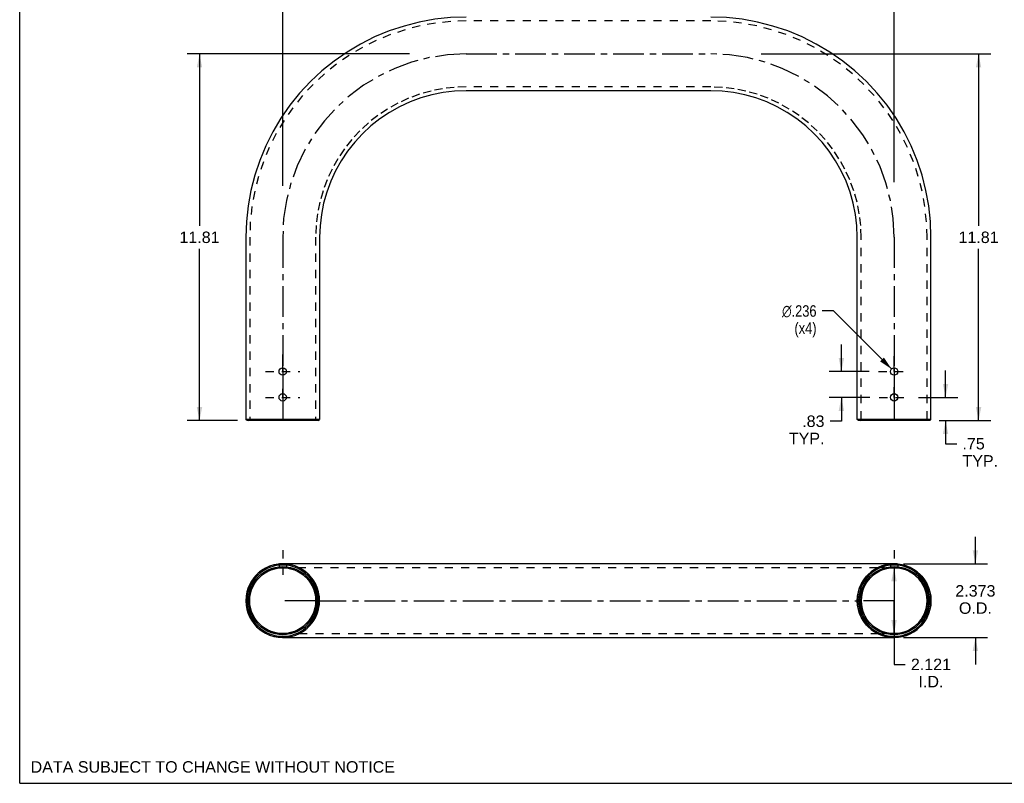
# Model space of a CAD drawing. Header units: inches. Extents: x 0 to 47.8, y 0 to 37.
# Tile 1 of 3: x 0 to 31.7, y 0 to 24.6. Entities that reach past the tile are written whole.
import ezdxf

# ---------------------------------------------------------------- set-up
doc = ezdxf.new("R2010")
doc.units = ezdxf.units.IN
doc.header["$LTSCALE"] = 2.630435
doc.header["$MEASUREMENT"] = 0
for name, pattern in [('CENTER', [0.6, 0.375, -0.075, 0.075, -0.075]), ('DASHED', [0.2, 0.1, -0.1]), ('HIDDEN', [0.2, 0.1, -0.1])]:
    doc.linetypes.add(name, pattern=pattern)
doc.layers.get('0').update_dxf_attribs({"linetype": 'CONTINUOUS'})
for name, color, linetype in [('02___PRT_ALL_AXES', 7, 'CONTINUOUS'), ('03___PRT_ALL_CURVES', 7, 'CONTINUOUS'), ('DEFAULT_2', 8, 'HIDDEN')]:
    doc.layers.add(name, color=color, linetype=linetype)
doc.styles.get("Standard").update_dxf_attribs({"font": 'arial.ttf'})
doc.styles.add('TEXTSTYLE_1', font='gdt', dxfattribs={"width": 0.8})
doc.dimstyles.new('DIMSTYLE_1', dxfattribs={"dimtxt": 0.369565, "dimasz": 0.434783, "dimexe": 0.09, "dimexo": 0.07, "dimgap": 0.0425, "dimtad": 0, "dimtih": 1, "dimtoh": 1, "dimzin": 4, "dimdsep": 46, "dimtxsty": 'Standard', "dimblk": '_FILLED', "dimblk1": '_FILLED', "dimblk2": '_FILLED', "dimcen": 0.09, "dimazin": 1, "dimtfac": 1, "dimtofl": 0, "dimtmove": 0, "dimatfit": 3, "dimldrblk": '_FILLED', "dimfxl": 0, "dimtolj": 1, "dimtzin": 4, "dimarcsym": 0})
doc.dimstyles.new('DIMSTYLE_2', dxfattribs={"dimtxt": 0.369565, "dimasz": 0.434783, "dimexe": 0.09, "dimexo": 0.07, "dimgap": 0.09, "dimtad": 0, "dimtih": 1, "dimtoh": 1, "dimdec": 3, "dimzin": 4, "dimdsep": 46, "dimtxsty": 'Standard', "dimblk": '_FILLED', "dimblk1": '_FILLED', "dimblk2": '_FILLED', "dimcen": 0.09, "dimadec": 3, "dimazin": 1, "dimtfac": 1, "dimtofl": 0, "dimtmove": 0, "dimatfit": 1, "dimldrblk": '_FILLED', "dimfxl": 0, "dimtolj": 1, "dimtzin": 4, "dimarcsym": 0})
doc.dimstyles.new('DIMSTYLE_3', dxfattribs={"dimtxt": 0.369565, "dimasz": 0.434783, "dimexe": 0.09, "dimexo": 0.07, "dimgap": 0.0425, "dimtad": 0, "dimtih": 1, "dimtoh": 1, "dimdec": 3, "dimzin": 4, "dimdsep": 46, "dimtxsty": 'Standard', "dimblk": '_FILLED', "dimblk1": '_FILLED', "dimblk2": '_FILLED', "dimcen": 0.09, "dimadec": 3, "dimazin": 1, "dimtfac": 1, "dimtofl": 0, "dimtmove": 0, "dimatfit": 3, "dimldrblk": '_FILLED', "dimfxl": 0, "dimtolj": 1, "dimtzin": 4, "dimarcsym": 0})

# ---------------------------------------------------------------- blocks, each defined once
blk = doc.blocks.new('_FILLED')
at = {"color": 0, "linetype": 'ByBlock'}
blk.add_solid([(0, 0), (-1, 0.2), (-1, -0.2)], dxfattribs=at)
blk = doc.blocks.new('*D1')
at = {"color": 2, "linetype": 'Continuous'}
for p, q in [((23.873, 23.492), (31.262, 23.492)), ((30.871, 23.492), (30.871, 17.956)), ((30.871, 11.681), (30.871, 17.217)), ((29.604, 11.681), (31.262, 11.681))]:
    blk.add_line(p, q, dxfattribs=at)
at = {"color": 2, "linetype": 'Continuous', "xscale": 0.4347826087, "yscale": 0.4347826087, "zscale": 0.4347826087}
for p, rotation in [((30.871, 23.492), 90), ((30.871, 11.681), 270)]:
    blk.add_blockref('_FILLED', p, dxfattribs=dict(at, rotation=rotation))
at = {"color": 2, "linetype": 'Continuous', "insert": (30.871, 17.771), "char_height": 0.3696, "width": 1.29142, "attachment_point": 2, "line_spacing_factor": 0.9}
blk.add_mtext('11.81', dxfattribs=at)
blk = doc.blocks.new('*D2')
at = {"color": 2, "linetype": 'Continuous'}
for p, q in [((12.553, 23.492), (5.397, 23.492)), ((5.789, 23.492), (5.789, 17.956)), ((5.789, 11.681), (5.789, 17.217)), ((7.016, 11.681), (5.397, 11.681))]:
    blk.add_line(p, q, dxfattribs=at)
at = {"color": 2, "linetype": 'Continuous', "xscale": 0.4347826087, "yscale": 0.4347826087, "zscale": 0.4347826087}
for p, rotation in [((5.789, 23.492), 90), ((5.789, 11.681), 270)]:
    blk.add_blockref('_FILLED', p, dxfattribs=dict(at, rotation=rotation))
at = {"color": 2, "linetype": 'Continuous', "insert": (5.789, 17.771), "char_height": 0.3696, "width": 1.29142, "attachment_point": 2, "line_spacing_factor": 0.9}
blk.add_mtext('11.81', dxfattribs=at)
blk = doc.blocks.new('*D3')
at = {"color": 2, "linetype": 'Continuous'}
for p, q in [((8.468, 19.243), (8.468, 26.616)), ((28.153, 19.366), (28.153, 26.616)), ((8.468, 26.224), (17.48, 26.224)), ((28.153, 26.224), (19.141, 26.224))]:
    blk.add_line(p, q, dxfattribs=at)
at = {"color": 2, "linetype": 'Continuous', "xscale": 0.4347826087, "yscale": 0.4347826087, "zscale": 0.4347826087, "rotation": 180}
blk.add_blockref('_FILLED', (8.468, 26.224), dxfattribs=at)
at = {"color": 2, "linetype": 'Continuous', "xscale": 0.4347826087, "yscale": 0.4347826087, "zscale": 0.4347826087}
blk.add_blockref('_FILLED', (28.153, 26.224), dxfattribs=at)
at = {"color": 2, "linetype": 'Continuous', "insert": (18.31, 26.409), "char_height": 0.3696, "width": 1.29142, "attachment_point": 2, "line_spacing_factor": 0.9}
blk.add_mtext('19.69', dxfattribs=at)
blk = doc.blocks.new('*D4')
at = {"color": 2, "linetype": 'Continuous'}
for p, q in [((29.809, 12.431), (29.809, 13.301)), ((28.935, 12.431), (30.201, 12.431)), ((29.604, 11.681), (30.201, 11.681)), ((29.809, 11.681), (29.809, 10.939)), ((29.809, 10.939), (30.168, 10.939))]:
    blk.add_line(p, q, dxfattribs=at)
at = {"color": 2, "linetype": 'Continuous', "xscale": 0.4347826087, "yscale": 0.4347826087, "zscale": 0.4347826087}
for p, rotation in [((29.809, 12.431), 270), ((29.809, 11.681), 90)]:
    blk.add_blockref('_FILLED', p, dxfattribs=dict(at, rotation=rotation))
at = {"color": 2, "linetype": 'Continuous', "insert": (30.353, 11.124), "char_height": 0.3696, "width": 1.14442, "attachment_point": 1, "line_spacing_factor": 0.9}
blk.add_mtext('.75\\PTYP.', dxfattribs=at)
blk = doc.blocks.new('*D5')
at = {"color": 2, "linetype": 'Continuous'}
for p, q in [((26.455, 13.261), (26.455, 14.131)), ((27.346, 13.261), (26.063, 13.261)), ((27.37, 12.431), (26.063, 12.431)), ((26.455, 12.431), (26.455, 11.662)), ((26.455, 11.662), (26.096, 11.662))]:
    blk.add_line(p, q, dxfattribs=at)
at = {"color": 2, "linetype": 'Continuous', "xscale": 0.4347826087, "yscale": 0.4347826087, "zscale": 0.4347826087}
for p, rotation in [((26.455, 13.261), 270), ((26.455, 12.431), 90)]:
    blk.add_blockref('_FILLED', p, dxfattribs=dict(at, rotation=rotation))
at = {"color": 2, "linetype": 'Continuous', "insert": (25.911, 11.847), "char_height": 0.3696, "width": 1.14442, "attachment_point": 3, "line_spacing_factor": 0.9}
blk.add_mtext('.83\\PTYP.', dxfattribs=at)
blk = doc.blocks.new('*D6')
at = {"color": 2, "linetype": 'Continuous'}
for p, q in [((26.198, 15.213), (25.84, 15.213)), ((28.069, 13.345), (26.198, 15.213))]:
    blk.add_line(p, q, dxfattribs=at)
at = {"color": 2, "linetype": 'Continuous', "xscale": 0.4347826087, "yscale": 0.4347826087, "zscale": 0.4347826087, "rotation": 315.0311542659}
blk.add_blockref('_FILLED', (28.069, 13.345), dxfattribs=at)
at = {"color": 2, "linetype": 'Continuous', "insert": (25.655, 15.398), "char_height": 0.36957, "width": 1.49704, "attachment_point": 3, "line_spacing_factor": 0.9, "style": 'TEXTSTYLE_1'}
blk.add_mtext('{\\fgdt;n}\\fArial;.236\\P(x4)', dxfattribs=at)
blk = doc.blocks.new('*D7')
at = {"color": 2, "linetype": 'Continuous'}
for p, q in [((27.848, 6.943), (27.759, 6.943)), ((28.15, 6.943), (28.15, 5.883)), ((28.15, 4.822), (28.15, 5.883)), ((28.15, 5.883), (28.15, 3.831)), ((27.848, 4.822), (27.759, 4.822)), ((28.15, 3.831), (28.509, 3.831))]:
    blk.add_line(p, q, dxfattribs=at)
at = {"color": 2, "linetype": 'Continuous', "xscale": 0.4347826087, "yscale": 0.4347826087, "zscale": 0.4347826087}
for p, rotation in [((28.15, 6.943), 90), ((28.15, 4.822), 270)]:
    blk.add_blockref('_FILLED', p, dxfattribs=dict(at, rotation=rotation))
at = {"color": 2, "linetype": 'Continuous', "insert": (29.339, 4.015), "char_height": 0.3696, "width": 1.29142, "attachment_point": 2, "line_spacing_factor": 0.9}
blk.add_mtext('2.121\\PI.D.', dxfattribs=at)
blk = doc.blocks.new('*D8')
at = {"color": 2, "linetype": 'Continuous'}
for p, q in [((30.769, 7.069), (30.769, 7.939)), ((28.457, 7.069), (31.16, 7.069)), ((28.457, 4.696), (31.16, 4.696)), ((30.769, 4.696), (30.769, 3.827))]:
    blk.add_line(p, q, dxfattribs=at)
at = {"color": 2, "linetype": 'Continuous', "xscale": 0.4347826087, "yscale": 0.4347826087, "zscale": 0.4347826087}
for p, rotation in [((30.769, 7.069), 270), ((30.769, 4.696), 90)]:
    blk.add_blockref('_FILLED', p, dxfattribs=dict(at, rotation=rotation))
at = {"color": 2, "linetype": 'Continuous', "insert": (30.769, 6.383), "char_height": 0.3696, "width": 1.29142, "attachment_point": 2, "line_spacing_factor": 0.9}
blk.add_mtext('2.373\\PO.D.', dxfattribs=at)

msp = doc.modelspace()

# ---------------------------------------------------------------- linework, layer by layer
at = {"color": 7, "linetype": 'Continuous'}
for p, q in [((0, 0), (0, 36.9565)), ((22.2466, 22.3051), (14.3736, 22.3051)), ((7.2806, 17.5861), (7.2806, 11.7211)), ((9.6546, 17.5861), (9.6546, 11.7211)), ((26.9656, 11.7211), (26.9656, 17.5861)), ((29.3396, 11.7211), (29.3396, 17.5861)), ((7.3206, 11.6811), (7.2806, 11.7211)), ((9.6546, 11.7211), (7.2806, 11.7211)), ((9.6146, 11.6811), (7.3206, 11.6811)), ((9.6146, 11.6811), (9.6546, 11.7211)), ((29.3396, 11.7211), (26.9656, 11.7211)), ((27.0056, 11.6811), (26.9656, 11.7211)), ((29.2996, 11.6811), (27.0056, 11.6811)), ((29.2996, 11.6811), (29.3396, 11.7211)), ((28.092, 7.0693), (8.5282, 7.0693)), ((8.6106, 7.0608), (8.5855, 7.0623)), ((28.2705, 7.0623), (28.2956, 7.0608)), ((8.4565, 4.697), (8.4676, 4.6964)), ((8.4676, 4.6964), (28.1526, 4.6964)), ((28.1526, 4.6964), (28.1285, 4.6978)), ((0, 0), (47.8261, 0))]:
    msp.add_line(p, q, dxfattribs=at)
for points in [[(14.3736, 24.6791), (13.8676, 24.6611), (13.3641, 24.607), (12.8659, 24.5171), (12.3753, 24.3918), (11.8948, 24.2319), (11.427, 24.0382), (10.9743, 23.8115), (10.5388, 23.5532), (10.1229, 23.2644), (9.7287, 22.9467), (9.3581, 22.6017), (9.0131, 22.2311), (8.6953, 21.8368), (8.4066, 21.4209), (8.1482, 20.9855), (7.9216, 20.5327), (7.7278, 20.0649), (7.5679, 19.5845), (7.4427, 19.0939), (7.3528, 18.5956), (7.2987, 18.0922), (7.2806, 17.5861)], [(29.3396, 17.5861), (29.3215, 18.0922), (29.2674, 18.5956), (29.1775, 19.0939), (29.0523, 19.5845), (28.8924, 20.0649), (28.6986, 20.5327), (28.472, 20.9855), (28.2136, 21.4209), (27.9248, 21.8368), (27.6071, 22.2311), (27.2621, 22.6017), (26.8915, 22.9467), (26.4973, 23.2644), (26.0813, 23.5532), (25.6459, 23.8115), (25.1931, 24.0382), (24.7253, 24.2319), (24.2449, 24.3918), (23.7543, 24.5171), (23.256, 24.607), (22.7526, 24.6611), (22.2466, 24.6791)], [(14.3736, 22.3051), (14.0033, 22.2906), (13.6354, 22.247), (13.272, 22.1748), (12.9153, 22.0742), (12.5677, 21.9459), (12.2312, 21.7908), (11.9079, 21.6098), (11.5998, 21.4039), (11.3088, 21.1745), (11.0367, 20.923), (10.7852, 20.6509), (10.5558, 20.3599), (10.35, 20.0518), (10.1689, 19.7285), (10.0138, 19.392), (9.8855, 19.0444), (9.785, 18.6878), (9.7127, 18.3244), (9.6691, 17.9564), (9.6546, 17.5861)], [(26.9656, 17.5861), (26.951, 17.9564), (26.9075, 18.3244), (26.8352, 18.6878), (26.7346, 19.0444), (26.6064, 19.392), (26.4512, 19.7285), (26.2702, 20.0518), (26.0643, 20.3599), (25.8349, 20.6509), (25.5834, 20.923), (25.3113, 21.1745), (25.0203, 21.4039), (24.7123, 21.6098), (24.389, 21.7908), (24.0525, 21.9459), (23.7048, 22.0742), (23.3482, 22.1748), (22.9848, 22.247), (22.6168, 22.2906), (22.2466, 22.3051)], [(8.3329, 7.0618), (8.2012, 7.0394), (8.0743, 7.0028), (7.9523, 6.9519), (7.8353, 6.8869), (7.726, 6.809), (7.6264, 6.7199), (7.5377, 6.6205), (7.4612, 6.5121), (7.3975, 6.3957), (7.3469, 6.2724), (7.3102, 6.1445), (7.288, 6.0142), (7.2806, 5.8828)], [(9.6146, 5.8828), (9.6072, 6.011), (9.5856, 6.1368), (9.5495, 6.2616), (9.5001, 6.3816), (9.4383, 6.4937), (9.3644, 6.5978), (9.2785, 6.6935), (9.1822, 6.7794), (9.0762, 6.8543), (8.963, 6.9171), (8.8453, 6.9658), (8.7229, 7.0009), (8.5958, 7.0222), (8.4667, 7.0293), (8.3374, 7.0219), (8.2101, 7.0004), (8.0875, 6.965), (7.9697, 6.9159), (7.8567, 6.8529), (7.751, 6.7778), (7.6547, 6.6916), (7.569, 6.5956), (7.4952, 6.4908), (7.4336, 6.3785), (7.3847, 6.2593), (7.3492, 6.1356), (7.328, 6.0105), (7.3206, 5.8828)], [(7.3666, 5.8828), (7.3737, 6.0062), (7.3945, 6.1272), (7.4292, 6.247), (7.4767, 6.3622), (7.536, 6.4696), (7.6069, 6.5694), (7.6892, 6.6611), (7.7816, 6.7434), (7.8833, 6.8153), (7.992, 6.8756), (8.1051, 6.9224), (8.2227, 6.9561), (8.3447, 6.9765), (8.4687, 6.9834), (8.5927, 6.9763), (8.7148, 6.9556), (8.8323, 6.9216), (8.9453, 6.8745), (9.0539, 6.8141), (9.1553, 6.742), (9.2475, 6.6595), (9.3297, 6.5676), (9.4004, 6.4674), (9.4595, 6.3599), (9.5065, 6.2458), (9.5407, 6.1272), (9.5613, 6.0065), (9.5686, 5.8828)], [(9.6546, 5.8828), (9.6471, 6.0147), (9.6246, 6.1458), (9.5874, 6.2749), (9.5361, 6.399), (9.4722, 6.515), (9.3957, 6.6228), (9.3068, 6.7219), (9.2071, 6.8107), (9.0975, 6.8883), (8.9804, 6.9531), (8.8585, 7.0036), (8.7318, 7.0399), (8.6003, 7.062), (8.4666, 7.0693), (8.3245, 7.0608)], [(28.0163, 7.0616), (27.8849, 7.0391), (27.7583, 7.0024), (27.6365, 6.9515), (27.5195, 6.8863), (27.4102, 6.8084), (27.3108, 6.7193), (27.2222, 6.62), (27.1459, 6.5116), (27.0823, 6.3954), (27.0319, 6.2723), (26.9953, 6.1446), (26.9731, 6.0143), (26.9656, 5.8828)], [(29.2996, 5.8828), (29.2922, 6.0111), (29.2706, 6.1369), (29.2345, 6.2617), (29.185, 6.3817), (29.1232, 6.4939), (29.0491, 6.5982), (28.963, 6.694), (28.8665, 6.7799), (28.7606, 6.8548), (28.6474, 6.9174), (28.5294, 6.9661), (28.4068, 7.0012), (28.2793, 7.0223), (28.15, 7.0293), (28.0208, 7.0218), (27.8938, 7.0002), (27.7716, 6.9647), (27.654, 6.9155), (27.5409, 6.8524), (27.4352, 6.7771), (27.3391, 6.691), (27.2536, 6.5951), (27.1799, 6.4904), (27.1184, 6.3782), (27.0697, 6.2592), (27.0343, 6.1357), (27.013, 6.0106), (27.0056, 5.8828)], [(27.0516, 5.8828), (27.0587, 6.0062), (27.0794, 6.1272), (27.1142, 6.247), (27.1617, 6.3621), (27.221, 6.4695), (27.2919, 6.5694), (27.3743, 6.6611), (27.4667, 6.7435), (27.5683, 6.8154), (27.677, 6.8756), (27.7901, 6.9224), (27.9077, 6.9562), (28.0299, 6.9765), (28.1539, 6.9834), (28.2779, 6.9763), (28.3999, 6.9556), (28.5174, 6.9216), (28.6305, 6.8745), (28.739, 6.814), (28.8406, 6.7419), (28.9327, 6.6593), (29.0149, 6.5674), (29.0855, 6.4672), (29.1446, 6.3597), (29.1915, 6.2458), (29.2257, 6.1272), (29.2463, 6.0065), (29.2536, 5.8828)], [(29.3396, 5.8828), (29.3321, 6.0147), (29.3096, 6.1459), (29.2724, 6.2749), (29.2211, 6.399), (29.157, 6.5152), (29.0804, 6.6232), (28.9913, 6.7224), (28.8914, 6.8112), (28.7819, 6.8888), (28.6647, 6.9534), (28.5426, 7.0039), (28.4155, 7.0402), (28.2837, 7.0622), (28.1499, 7.0693), (28.0095, 7.0608)], [(7.4066, 5.8828), (7.4133, 6.0009), (7.4334, 6.1183), (7.4668, 6.2339), (7.5128, 6.3448), (7.5699, 6.4483), (7.6381, 6.5444), (7.7174, 6.6328), (7.8065, 6.7121), (7.9045, 6.7816), (8.0093, 6.8395), (8.1183, 6.8847), (8.2315, 6.9171), (8.3491, 6.9368), (8.4687, 6.9434), (8.5882, 6.9366), (8.7059, 6.9166), (8.8191, 6.8839), (8.9279, 6.8385), (9.0326, 6.7804), (9.1304, 6.7108), (9.2193, 6.6312), (9.2984, 6.5426), (9.3666, 6.4462), (9.4234, 6.3427), (9.4688, 6.2327), (9.5017, 6.1182), (9.5218, 6.0012), (9.5286, 5.8828)], [(27.0916, 5.8828), (27.0983, 6.0009), (27.1184, 6.1183), (27.1518, 6.2338), (27.1978, 6.3448), (27.2549, 6.4483), (27.3231, 6.5444), (27.4025, 6.6328), (27.4916, 6.7122), (27.5895, 6.7816), (27.6943, 6.8395), (27.8033, 6.8847), (27.9165, 6.9171), (28.0342, 6.9369), (28.1539, 6.9434), (28.2734, 6.9366), (28.391, 6.9166), (28.5042, 6.8839), (28.613, 6.8385), (28.7177, 6.7803), (28.8156, 6.7106), (28.9045, 6.6311), (28.9836, 6.5425), (29.0517, 6.446), (29.1085, 6.3425), (29.1538, 6.2326), (29.1867, 6.1183), (29.2068, 6.0013), (29.2136, 5.8828)], [(7.2806, 5.8828), (7.2881, 5.751), (7.3105, 5.6199), (7.3477, 5.4908), (7.399, 5.3667), (7.463, 5.2507), (7.5395, 5.1429), (7.6284, 5.0438), (7.7281, 4.955), (7.8376, 4.8774), (7.9548, 4.8126), (8.0767, 4.7621), (8.2034, 4.7257), (8.3349, 4.7037), (8.4685, 4.6964), (8.6023, 4.7039), (8.734, 4.7263), (8.8609, 4.7629), (8.9829, 4.8138), (9.0999, 4.8788), (9.2092, 4.9567), (9.3088, 5.0458), (9.3975, 5.1452), (9.474, 5.2536), (9.5377, 5.37), (9.5883, 5.4933), (9.6249, 5.6212), (9.6471, 5.7515), (9.6546, 5.8828)], [(7.3206, 5.8828), (7.328, 5.7547), (7.3495, 5.6288), (7.3856, 5.5041), (7.4351, 5.3841), (7.4969, 5.272), (7.5707, 5.1679), (7.6567, 5.0722), (7.753, 4.9863), (7.8589, 4.9114), (7.9721, 4.8486), (8.0898, 4.7999), (8.2122, 4.7648), (8.3393, 4.7435), (8.4685, 4.7364), (8.5978, 4.7438), (8.7251, 4.7652), (8.8476, 4.8007), (8.9654, 4.8498), (9.0785, 4.9128), (9.1842, 4.9879), (9.2804, 5.0741), (9.3662, 5.1701), (9.44, 5.2749), (9.5016, 5.3872), (9.5504, 5.5064), (9.5859, 5.63), (9.6072, 5.7552), (9.6146, 5.8828)], [(9.5686, 5.8828), (9.5614, 5.7595), (9.5407, 5.6384), (9.506, 5.5187), (9.4584, 5.4035), (9.3991, 5.2961), (9.3283, 5.1963), (9.2459, 5.1046), (9.1536, 5.0223), (9.0519, 4.9503), (8.9432, 4.8901), (8.8301, 4.8433), (8.7125, 4.8095), (8.5904, 4.7892), (8.4664, 4.7823), (8.3424, 4.7894), (8.2204, 4.8101), (8.1028, 4.8441), (7.9898, 4.8911), (7.8813, 4.9516), (7.7798, 5.0237), (7.6876, 5.1062), (7.6054, 5.1981), (7.5347, 5.2983), (7.4757, 5.4058), (7.4287, 5.5198), (7.3944, 5.6385), (7.3738, 5.7592), (7.3666, 5.8828)], [(9.5286, 5.8828), (9.5218, 5.7647), (9.5017, 5.6474), (9.4683, 5.5318), (9.4224, 5.4209), (9.3653, 5.3174), (9.297, 5.2213), (9.2177, 5.1329), (9.1287, 5.0536), (9.0307, 4.9841), (8.9258, 4.9261), (8.8169, 4.881), (8.7037, 4.8486), (8.586, 4.8288), (8.4665, 4.8223), (8.3469, 4.8291), (8.2293, 4.8491), (8.1161, 4.8818), (8.0073, 4.9271), (7.9026, 4.9853), (7.8048, 5.0549), (7.7159, 5.1344), (7.6367, 5.223), (7.5686, 5.3195), (7.5118, 5.423), (7.4664, 5.533), (7.4334, 5.6475), (7.4134, 5.7645), (7.4066, 5.8828)], [(26.9656, 5.8828), (26.9731, 5.7509), (26.9955, 5.6198), (27.0328, 5.4908), (27.0841, 5.3667), (27.1481, 5.2505), (27.2248, 5.1425), (27.3138, 5.0433), (27.4138, 4.9545), (27.5233, 4.8769), (27.6405, 4.8123), (27.7626, 4.7617), (27.8896, 4.7255), (28.0214, 4.7035), (28.1553, 4.6964), (28.2889, 4.7041), (28.4203, 4.7265), (28.5469, 4.7633), (28.6687, 4.8142), (28.7857, 4.8793), (28.895, 4.9573), (28.9944, 5.0464), (29.0829, 5.1457), (29.1593, 5.2541), (29.2228, 5.3703), (29.2733, 5.4934), (29.3099, 5.6211), (29.3321, 5.7514), (29.3396, 5.8828)], [(27.0056, 5.8828), (27.013, 5.7546), (27.0345, 5.6287), (27.0707, 5.504), (27.1201, 5.384), (27.182, 5.2718), (27.256, 5.1675), (27.3421, 5.0717), (27.4387, 4.9858), (27.5446, 4.9109), (27.6578, 4.8483), (27.7758, 4.7996), (27.8984, 4.7645), (28.0258, 4.7434), (28.1552, 4.7364), (28.2843, 4.7439), (28.4113, 4.7655), (28.5336, 4.801), (28.6512, 4.8502), (28.7642, 4.9133), (28.87, 4.9885), (28.966, 5.0747), (29.0516, 5.1706), (29.1253, 5.2753), (29.1867, 5.3875), (29.2355, 5.5065), (29.2709, 5.63), (29.2922, 5.7551), (29.2996, 5.8828)], [(29.2536, 5.8828), (29.2464, 5.7595), (29.2257, 5.6385), (29.191, 5.5187), (29.1435, 5.4036), (29.0841, 5.2961), (29.0133, 5.1963), (28.9309, 5.1046), (28.8385, 5.0222), (28.7369, 4.9503), (28.6282, 4.8901), (28.5151, 4.8433), (28.3975, 4.8095), (28.2753, 4.7892), (28.1513, 4.7823), (28.0273, 4.7894), (27.9053, 4.8101), (27.7878, 4.8441), (27.6747, 4.8912), (27.5661, 4.9517), (27.4646, 5.0238), (27.3724, 5.1064), (27.2903, 5.1983), (27.2196, 5.2985), (27.1606, 5.406), (27.1136, 5.5199), (27.0795, 5.6385), (27.0589, 5.7592), (27.0516, 5.8828)], [(29.2136, 5.8828), (29.2068, 5.7648), (29.1867, 5.6474), (29.1534, 5.5319), (29.1074, 5.4209), (29.0503, 5.3174), (28.982, 5.2213), (28.9027, 5.1329), (28.8136, 5.0535), (28.7156, 4.9841), (28.6108, 4.9261), (28.5019, 4.881), (28.3886, 4.8485), (28.2709, 4.8288), (28.1513, 4.8223), (28.0318, 4.8291), (27.9142, 4.8491), (27.801, 4.8818), (27.6921, 4.9272), (27.5874, 4.9854), (27.4896, 5.0551), (27.4007, 5.1346), (27.3216, 5.2232), (27.2535, 5.3197), (27.1967, 5.4232), (27.1514, 5.5331), (27.1184, 5.6474), (27.0984, 5.7644), (27.0916, 5.8828)]]:
    msp.add_lwpolyline(points, dxfattribs=at)
at = {"layer": '02___PRT_ALL_AXES', "color": 2, "linetype": 'CENTER'}
for p, q in [((8.4676, 13.2611), (8.4676, 13.8139)), ((28.1526, 13.2611), (28.1526, 13.7631)), ((8.4676, 13.2611), (8.4676, 12.7084)), ((28.1526, 13.2611), (28.1526, 12.7592)), ((8.4676, 12.4311), (8.4676, 12.7084)), ((28.1526, 12.4311), (28.1526, 12.7592)), ((8.4676, 12.4311), (8.4676, 11.8784)), ((28.1526, 12.4311), (28.1526, 11.953))]:
    msp.add_line(p, q, dxfattribs=at)
at = {"layer": '02___PRT_ALL_AXES', "color": 2, "linetype": 'DASHED'}
for p, q in [((7.9148, 13.2611), (9.0204, 13.2611)), ((27.6506, 13.2611), (28.6546, 13.2611)), ((7.9148, 12.4311), (9.0204, 12.4311)), ((27.6744, 12.4311), (28.6308, 12.4311)), ((8.4676, 7.5041), (8.4676, 6.5021)), ((28.1526, 7.5041), (28.1526, 6.5021))]:
    msp.add_line(p, q, dxfattribs=at)
at = {"layer": '02___PRT_ALL_AXES', "color": 8, "linetype": 'HIDDEN'}
for p, q in [((8.3496, 7.0635), (8.3496, 6.9369)), ((8.4669, 7.0693), (8.4682, 7.0693)), ((8.5856, 7.0635), (8.5856, 6.9369)), ((28.0346, 7.0635), (28.0346, 6.9369)), ((28.152, 7.0693), (28.153, 7.0693)), ((28.2706, 7.0635), (28.2706, 6.9369)), ((8.3518, 6.9372), (8.3496, 6.9369)), ((8.3518, 6.9372), (8.3695, 6.9389)), ((8.468, 6.9434), (8.4448, 6.9431)), ((8.5856, 6.9369), (8.5834, 6.9372)), ((28.0368, 6.9372), (28.0346, 6.9369)), ((28.0368, 6.9372), (28.0544, 6.9389)), ((28.0544, 6.9389), (28.0691, 6.9401)), ((28.0871, 6.9414), (28.0692, 6.9401)), ((28.1532, 6.9434), (28.1299, 6.9431)), ((28.2706, 6.9369), (28.2684, 6.9372))]:
    msp.add_line(p, q, dxfattribs=at)
at = {"layer": '02___PRT_ALL_AXES', "color": 7, "linetype": 'Continuous'}
for p, q in [((8.5856, 7.0635), (8.5833, 7.0638)), ((28.2706, 7.0635), (28.2683, 7.0638))]:
    msp.add_line(p, q, dxfattribs=at)
for points in [[(8.3694, 7.0653), (8.3518, 7.0638), (8.3496, 7.0635)], [(8.4671, 7.0693), (8.4442, 7.0691), (8.4222, 7.0685), (8.402, 7.0675), (8.3841, 7.0664), (8.3694, 7.0653)], [(8.5833, 7.0638), (8.5657, 7.0653), (8.5509, 7.0664), (8.5331, 7.0675), (8.5127, 7.0685), (8.4903, 7.0691), (8.4671, 7.0693)], [(28.0544, 7.0653), (28.0368, 7.0638), (28.0346, 7.0635)], [(28.152, 7.0693), (28.1291, 7.0691), (28.1072, 7.0685), (28.0869, 7.0675), (28.0691, 7.0664), (28.0544, 7.0653)], [(28.2683, 7.0638), (28.2507, 7.0653), (28.2359, 7.0664), (28.2181, 7.0675), (28.1977, 7.0685), (28.1753, 7.0691), (28.152, 7.0693)]]:
    msp.add_lwpolyline(points, dxfattribs=at)
at = {"layer": '02___PRT_ALL_AXES', "color": 8, "linetype": 'HIDDEN'}
for points in [[(8.4021, 6.9414), (8.3842, 6.9401), (8.3695, 6.9389)], [(8.4019, 6.9414), (8.4222, 6.9424), (8.4441, 6.9431)], [(8.467, 6.9434), (8.4903, 6.9431), (8.5127, 6.9424), (8.5331, 6.9414), (8.5509, 6.9401), (8.5657, 6.9389), (8.5833, 6.9372)], [(28.087, 6.9414), (28.1072, 6.9424), (28.1292, 6.9431)], [(28.1521, 6.9434), (28.1753, 6.9431), (28.1977, 6.9424), (28.2181, 6.9414), (28.2359, 6.9401), (28.2507, 6.9389), (28.2683, 6.9372)]]:
    msp.add_lwpolyline(points, dxfattribs=at)
at = {"layer": '02___PRT_ALL_AXES', "color": 7, "linetype": 'Continuous'}
for centre in [(8.4676, 13.2611), (28.1526, 13.2611), (8.4676, 12.4311), (28.1526, 12.4311)]:
    msp.add_circle(centre, 0.118, dxfattribs=at)
at = {"layer": '03___PRT_ALL_CURVES', "color": 8, "linetype": 'CENTER'}
for p, q in [((14.3736, 23.4921), (22.2466, 23.4921)), ((8.4676, 17.5861), (8.4676, 13.3791)), ((28.1526, 17.5861), (28.1526, 13.3791)), ((8.4676, 13.1432), (8.4676, 12.5491)), ((28.1526, 13.1432), (28.1526, 12.5491)), ((8.4676, 12.3132), (8.4676, 11.6811)), ((28.1526, 12.3132), (28.1526, 11.6811)), ((9.5281, 5.8828), (27.092, 5.8828))]:
    msp.add_line(p, q, dxfattribs=at)
at = {"layer": '03___PRT_ALL_CURVES', "color": 4, "linetype": 'CENTER'}
for p, q in [((8.4676, 13.3791), (8.4676, 13.1432)), ((28.1526, 13.3791), (28.1526, 13.1432)), ((8.4676, 12.5491), (8.4676, 12.3132)), ((28.1526, 12.5491), (28.1526, 12.3132)), ((9.5281, 5.8828), (8.4676, 5.8828)), ((28.1526, 5.8828), (27.092, 5.8828))]:
    msp.add_line(p, q, dxfattribs=at)
at = {"layer": '03___PRT_ALL_CURVES', "color": 8, "linetype": 'CENTER'}
for centre, start, end in [((14.3736, 17.5861), 90, 180), ((22.2466, 17.5861), 0, 90)]:
    msp.add_arc(centre, 5.906, start, end, dxfattribs=at)
at = {"layer": 'DEFAULT_2', "color": 8, "linetype": 'HIDDEN'}
for p, q in [((22.2466, 24.5531), (14.3736, 24.5531)), ((22.2466, 22.4311), (14.3736, 22.4311)), ((7.4066, 17.5861), (7.4066, 11.7211)), ((9.5286, 17.5861), (9.5286, 11.7211)), ((27.0916, 11.7211), (27.0916, 17.5861)), ((29.2136, 11.7211), (29.2136, 17.5861)), ((7.3666, 11.6811), (7.4066, 11.7211)), ((9.5686, 11.6811), (9.5286, 11.7211)), ((27.0516, 11.6811), (27.0916, 11.7211)), ((29.2536, 11.6811), (29.2136, 11.7211)), ((8.4676, 7.0693), (8.4666, 7.0693)), ((8.5855, 7.0623), (8.4676, 7.0693)), ((8.5282, 7.0693), (8.4676, 7.0693)), ((28.1526, 7.0693), (28.092, 7.0693)), ((28.1499, 7.0693), (28.1526, 7.0693)), ((28.1526, 7.0693), (28.2705, 7.0623)), ((8.3397, 6.9358), (8.4676, 6.9434)), ((8.4676, 6.9434), (8.4687, 6.9434)), ((28.1526, 6.9434), (8.4676, 6.9434)), ((8.5882, 6.9366), (8.5954, 6.9358)), ((28.1526, 6.9434), (28.0247, 6.9358)), ((28.1539, 6.9434), (28.1526, 6.9434)), ((28.2804, 6.9358), (28.2734, 6.9366)), ((7.2894, 6.0258), (7.2806, 5.8828)), ((29.3307, 6.0258), (29.3396, 5.8828)), ((7.4145, 5.7551), (7.4066, 5.8828)), ((9.6457, 5.7399), (9.6546, 5.8828)), ((26.9744, 5.7399), (26.9656, 5.8828)), ((27.0995, 6.0106), (27.0916, 5.8828)), ((29.2057, 5.7551), (29.2136, 5.8828)), ((8.4676, 4.8223), (8.4665, 4.8223)), ((8.5954, 4.8299), (8.4676, 4.8223)), ((8.4676, 4.8223), (28.1526, 4.8223)), ((28.1513, 4.8223), (28.1526, 4.8223)), ((8.4676, 4.6964), (8.4685, 4.6964)), ((28.1553, 4.6964), (28.1526, 4.6964))]:
    msp.add_line(p, q, dxfattribs=at)
for points in [[(14.3736, 24.5531), (13.8766, 24.5354), (13.3821, 24.4822), (12.8926, 24.3939), (12.4108, 24.2709), (11.9389, 24.1139), (11.4794, 23.9236), (11.0347, 23.7009), (10.6069, 23.4472), (10.1984, 23.1635), (9.8112, 22.8515), (9.4472, 22.5126), (9.1083, 22.1486), (8.7962, 21.7613), (8.5126, 21.3528), (8.2588, 20.9251), (8.0362, 20.4803), (7.8459, 20.0209), (7.6888, 19.549), (7.5658, 19.0671), (7.4775, 18.5777), (7.4243, 18.0832), (7.4066, 17.5861)], [(29.2136, 17.5861), (29.1958, 18.0832), (29.1427, 18.5777), (29.0544, 19.0671), (28.9314, 19.549), (28.7743, 20.0209), (28.584, 20.4803), (28.3614, 20.9251), (28.1076, 21.3528), (27.824, 21.7613), (27.5119, 22.1486), (27.173, 22.5126), (26.809, 22.8515), (26.4217, 23.1635), (26.0132, 23.4472), (25.5855, 23.7009), (25.1408, 23.9236), (24.6813, 24.1139), (24.2094, 24.2709), (23.7275, 24.3939), (23.2381, 24.4822), (22.7436, 24.5354), (22.2466, 24.5531)], [(14.3736, 22.4311), (13.9934, 22.4162), (13.6157, 22.3715), (13.2425, 22.2973), (12.8764, 22.194), (12.5195, 22.0623), (12.174, 21.9031), (11.8421, 21.7172), (11.5258, 21.5058), (11.227, 21.2703), (10.9476, 21.0121), (10.6894, 20.7327), (10.4539, 20.434), (10.2425, 20.1177), (10.0567, 19.7857), (9.8974, 19.4402), (9.7657, 19.0833), (9.6624, 18.7172), (9.5882, 18.3441), (9.5435, 17.9663), (9.5286, 17.5861)], [(27.0916, 17.5861), (27.0766, 17.9663), (27.0319, 18.3441), (26.9577, 18.7172), (26.8545, 19.0833), (26.7228, 19.4402), (26.5635, 19.7857), (26.3776, 20.1177), (26.1663, 20.434), (25.9307, 20.7327), (25.6725, 21.0121), (25.3932, 21.2703), (25.0944, 21.5058), (24.7781, 21.7172), (24.4462, 21.9031), (24.1007, 22.0623), (23.7438, 22.194), (23.3776, 22.2973), (23.0045, 22.3715), (22.6267, 22.4162), (22.2466, 22.4311)], [(8.3245, 7.0608), (8.1835, 7.0353), (8.0467, 6.9927), (7.9162, 6.9336), (7.7936, 6.8593), (7.6807, 6.771), (7.5792, 6.6699), (7.4907, 6.5571), (7.4168, 6.4343), (7.3582, 6.3035), (7.3155, 6.1667), (7.2894, 6.0258)], [(9.6546, 5.8828), (9.6457, 6.0258), (9.6197, 6.1667), (9.577, 6.3035), (9.5184, 6.4343), (9.4445, 6.5571), (9.3559, 6.6699), (9.2544, 6.771), (9.1416, 6.8593), (9.019, 6.9336), (8.8885, 6.9927), (8.7517, 7.0353), (8.6106, 7.0608)], [(26.9656, 5.8828), (26.9744, 6.0258), (27.0005, 6.1667), (27.0432, 6.3035), (27.1018, 6.4343), (27.1757, 6.5571), (27.2642, 6.6699), (27.3657, 6.771), (27.4786, 6.8593), (27.6012, 6.9336), (27.7317, 6.9927), (27.8685, 7.0353), (28.0095, 7.0608)], [(28.2956, 7.0608), (28.4367, 7.0353), (28.5735, 6.9927), (28.704, 6.9336), (28.8266, 6.8593), (28.9394, 6.771), (29.0409, 6.6699), (29.1295, 6.5571), (29.2034, 6.4343), (29.262, 6.3035), (29.3047, 6.1667), (29.3307, 6.0258)], [(7.4066, 5.8828), (7.4145, 6.0106), (7.4378, 6.1366), (7.4759, 6.2589), (7.5283, 6.3758), (7.5944, 6.4856), (7.6735, 6.5863), (7.7643, 6.6767), (7.8651, 6.7557), (7.9747, 6.8221), (8.0914, 6.8749), (8.2137, 6.9129), (8.3397, 6.9358)], [(8.5954, 6.9358), (8.7215, 6.9129), (8.8438, 6.8749), (8.9605, 6.8221), (9.07, 6.7557), (9.1709, 6.6767), (9.2616, 6.5863), (9.3408, 6.4856), (9.4069, 6.3758), (9.4592, 6.2589), (9.4974, 6.1366), (9.5207, 6.0106), (9.5286, 5.8828)], [(28.0247, 6.9358), (27.8987, 6.9129), (27.7764, 6.8749), (27.6597, 6.8221), (27.5501, 6.7557), (27.4493, 6.6767), (27.3585, 6.5863), (27.2794, 6.4856), (27.2133, 6.3758), (27.1609, 6.2589), (27.1228, 6.1366), (27.0995, 6.0106)], [(29.2136, 5.8828), (29.2057, 6.0106), (29.1824, 6.1366), (29.1442, 6.2589), (29.0919, 6.3758), (29.0258, 6.4856), (28.9466, 6.5863), (28.8559, 6.6767), (28.755, 6.7557), (28.6455, 6.8221), (28.5288, 6.8749), (28.4065, 6.9129), (28.2804, 6.9358)], [(7.2806, 5.8828), (7.2894, 5.7399), (7.3155, 5.599), (7.3582, 5.4622), (7.4168, 5.3314), (7.4907, 5.2086), (7.5792, 5.0958), (7.6807, 4.9947), (7.7936, 4.9064), (7.9162, 4.8321), (8.0467, 4.773), (8.1835, 4.7304), (8.3245, 4.7049), (8.4565, 4.697)], [(8.3469, 4.8291), (8.3397, 4.8299), (8.2137, 4.8528), (8.0914, 4.8908), (7.9747, 4.9436), (7.8651, 5.01), (7.7643, 5.089), (7.6735, 5.1793), (7.5944, 5.2801), (7.5283, 5.3899), (7.4759, 5.5068), (7.4378, 5.6291), (7.4145, 5.7551)], [(9.5286, 5.8828), (9.5207, 5.7551), (9.4974, 5.6291), (9.4592, 5.5068), (9.4069, 5.3899), (9.3408, 5.2801), (9.2616, 5.1793), (9.1709, 5.089), (9.07, 5.01), (8.9605, 4.9436), (8.8438, 4.8908), (8.7215, 4.8528), (8.5954, 4.8299)], [(8.6023, 4.7039), (8.6106, 4.7049), (8.7517, 4.7304), (8.8885, 4.773), (9.019, 4.8321), (9.1416, 4.9064), (9.2544, 4.9947), (9.3559, 5.0958), (9.4445, 5.2086), (9.5184, 5.3314), (9.577, 5.4622), (9.6197, 5.599), (9.6457, 5.7399)], [(28.1285, 4.6978), (28.0095, 4.7049), (27.8685, 4.7304), (27.7317, 4.773), (27.6012, 4.8321), (27.4786, 4.9064), (27.3657, 4.9947), (27.2642, 5.0958), (27.1757, 5.2086), (27.1018, 5.3314), (27.0432, 5.4622), (27.0005, 5.599), (26.9744, 5.7399)], [(27.0916, 5.8828), (27.0995, 5.7551), (27.1228, 5.6291), (27.1609, 5.5068), (27.2133, 5.3899), (27.2794, 5.2801), (27.3585, 5.1793), (27.4493, 5.089), (27.5501, 5.01), (27.6597, 4.9436), (27.7764, 4.8908), (27.8987, 4.8528), (28.0247, 4.8299), (28.0318, 4.8291)], [(28.1526, 4.8223), (28.2804, 4.8299), (28.4065, 4.8528), (28.5288, 4.8908), (28.6455, 4.9436), (28.755, 5.01), (28.8559, 5.089), (28.9466, 5.1793), (29.0258, 5.2801), (29.0919, 5.3899), (29.1442, 5.5068), (29.1824, 5.6291), (29.2057, 5.7551)], [(29.3396, 5.8828), (29.3307, 5.7399), (29.3047, 5.599), (29.262, 5.4622), (29.2034, 5.3314), (29.1295, 5.2086), (29.0409, 5.0958), (28.9394, 4.9947), (28.8266, 4.9064), (28.704, 4.8321), (28.5735, 4.773), (28.4367, 4.7304), (28.2956, 4.7049), (28.2889, 4.7041)]]:
    msp.add_lwpolyline(points, dxfattribs=at)

# ---------------------------------------------------------------- texts
at = {"color": 2, "linetype": 'Continuous', "insert": (0.3518, 0.7124), "char_height": 0.369565, "width": 11.707936, "attachment_point": 1, "line_spacing_factor": 0.9}
msp.add_mtext('DATA SUBJECT TO CHANGE WITHOUT NOTICE', dxfattribs=at)

# ---------------------------------------------------------------- dimensions: what is measured, and where the dimension line sits
at = {"color": 2, "linetype": 'Continuous'}
dim = msp.add_linear_dim(base=(28.1525822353, 26.224316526), p1=(8.4675822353, 19.1730337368), p2=(28.1525822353, 19.2959916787), dimstyle='DIMSTYLE_1', dxfattribs=at)
dim.commit()
dim.dimension.update_dxf_attribs({"geometry": '*D3', "text_midpoint": (18.3257836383, 26.2222556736), "dimtype": 160})
for base, p1, p2, picture, middle in [((5.7886, 11.6811), (12.6228, 23.4921), (7.0862, 11.6811), '*D2', (5.7686, 17.5846)), ((30.8705, 11.6811), (23.803, 23.4921), (29.5339, 11.6811), '*D1', (30.8505, 17.5846))]:
    dim = msp.add_linear_dim(base=base, p1=p1, p2=p2, angle=270, dimstyle='DIMSTYLE_1', dxfattribs=at)
    dim.commit()
    dim.dimension.update_dxf_attribs({"geometry": picture, "text_midpoint": middle, "dimtype": 160})
dim = msp.add_diameter_dim_2p(p1=(28.0691, 13.3445), p2=(28.2361, 13.1778), text='%%c<>\\P(x4)', dimstyle='DIMSTYLE_2', override={"dimpost": '<>'}, dxfattribs=at)
dim.commit()
dim.dimension.update_dxf_attribs({"geometry": '*D6', "text_midpoint": (24.9063, 14.9361), "dimtype": 163})
for base, p1, p2, angle, text, dimstyle, picture, middle in [((26.4548, 12.4311), (27.4162, 13.2611), (27.4401, 12.4311), 270, '<>\\PTYP.', 'DIMSTYLE_1', '*D5', (25.3391, 11.3852)), ((29.8095, 12.4311), (30.2708, 11.6811), (28.8651, 12.4311), 90, '<>\\PTYP.', 'DIMSTYLE_1', '*D4', (30.9251, 10.6622)), ((30.7688, 4.6964), (28.3869, 7.0693), (28.3869, 4.6964), 270, '<>\\PO.D.', 'DIMSTYLE_3', '*D8', (30.7688, 5.9214)), ((28.1499, 6.9434), (27.6886, 4.8223), (27.6886, 6.9434), 90, '<>\\PI.D.', 'DIMSTYLE_3', '*D7', (29.339, 3.5533))]:
    dim = msp.add_linear_dim(base=base, p1=p1, p2=p2, angle=angle, text=text, dimstyle=dimstyle, dxfattribs=at)
    dim.commit()
    dim.dimension.update_dxf_attribs({"geometry": picture, "text_midpoint": middle, "dimtype": 160})

doc.saveas('drawing.dxf')
